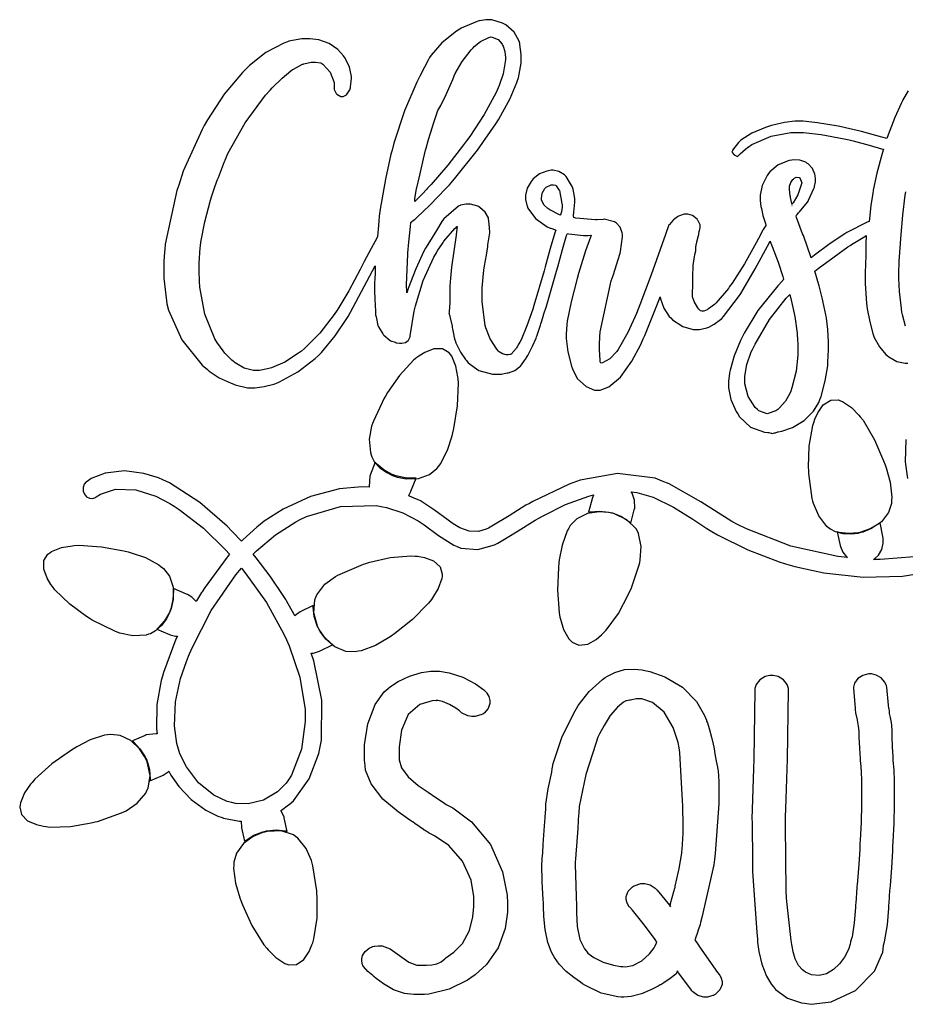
# Model space of a CAD drawing. Extents: x 0.52 to 7.18, y 0.76 to 4.79.
# Tile 1 of 2: x 0.52 to 4.15, y 0.76 to 4.79. Entities that reach past the tile are written whole.
import ezdxf

# ---------------------------------------------------------------- set-up
doc = ezdxf.new("R2010")
doc.units = 0
doc.layers.get('0').update_dxf_attribs({"linetype": 'CONTINUOUS'})

msp = doc.modelspace()

# ---------------------------------------------------------------- linework, layer by layer
at = {"color": 0}
for points in [[(4.15804, 4.49962), (4.13721, 4.46283), (4.13542, 4.45865), (4.13021, 4.44879), (4.10351, 4.39025), (4.07628, 4.32015), (4.07086, 4.30453), (4.05132, 4.31028), (3.96718, 4.33344), (3.90181, 4.34933), (3.89165, 4.3514), (3.87213, 4.35531), (3.78722, 4.36925), (3.72879, 4.37532), (3.70936, 4.37532), (3.69521, 4.37532), (3.65272, 4.37001), (3.59896, 4.35792), (3.58751, 4.35449), (3.57471, 4.35037), (3.51899, 4.32639), (3.47472, 4.29829), (3.46772, 4.29199), (3.46403, 4.28917), (3.4406, 4.25792), (3.43956, 4.2545), (3.4375, 4.24929), (3.44689, 4.23785), (3.46039, 4.23161), (3.4656, 4.23682), (3.47211, 4.24257), (3.49343, 4.26129), (3.50336, 4.26964), (3.50418, 4.27013), (3.51872, 4.28006), (3.59853, 4.31472), (3.67931, 4.32954), (3.70628, 4.32954), (3.73031, 4.32954), (3.80257, 4.32189), (3.89708, 4.30431), (3.91769, 4.29932), (3.93306, 4.29519), (3.99843, 4.27735), (4.04921, 4.26313), (4.05729, 4.26074), (4.05208, 4.2436), (4.03071, 4.16363), (4.01563, 4.0931), (4.01357, 4.08057), (4.01226, 4.07383), (4.00624, 4.03153), (4.00028, 3.97825), (3.99897, 3.96599), (3.99061, 3.96235), (3.90728, 3.91992), (3.89899, 3.91493), (3.88878, 3.90869), (3.83421, 3.87185), (3.77496, 3.82721), (3.76247, 3.817), (3.73019, 3.90869), (3.72678, 3.91575), (3.70156, 3.98188), (3.69997, 3.98785), (3.70025, 3.98839), (3.70389, 3.9936), (3.70415, 3.99408), (3.70437, 3.99463), (3.70958, 4.00092), (3.71039, 4.00142), (3.71431, 4.00504), (3.74658, 4.04411), (3.74897, 4.04829), (3.75131, 4.05246), (3.77317, 4.10118), (3.77501, 4.10661), (3.77576, 4.10818), (3.78022, 4.12733), (3.78022, 4.13368), (3.78022, 4.13867), (3.77838, 4.15246), (3.7781, 4.15349), (3.77729, 4.15869), (3.76731, 4.18213), (3.74946, 4.20144), (3.74479, 4.20454), (3.74007, 4.20768), (3.71506, 4.21707), (3.68799, 4.2181), (3.68229, 4.21701), (3.6716, 4.21496), (3.62631, 4.19683), (3.59244, 4.16883), (3.58751, 4.16178), (3.58176, 4.15397), (3.56168, 4.11285), (3.55311, 4.07379), (3.55311, 4.06076), (3.55311, 4.05143), (3.55647, 4.02746), (3.55729, 4.02328), (3.55806, 4.01861), (3.56446, 3.99072), (3.57449, 3.95768), (3.5771, 3.95036), (3.57601, 3.94883), (3.5656, 3.9324), (3.56456, 3.93056), (3.54585, 3.89615), (3.53694, 3.87793), (3.48969, 3.79232), (3.43875, 3.71392), (3.42811, 3.69933), (3.42312, 3.69206), (3.37369, 3.63292), (3.36876, 3.62847), (3.36664, 3.62642), (3.34239, 3.60818), (3.33957, 3.60661), (3.33589, 3.60454), (3.3234, 3.59933), (3.31836, 3.59825), (3.31668, 3.59825), (3.31483, 3.59825), (3.30963, 3.6001), (3.30935, 3.60037), (3.30832, 3.6014), (3.30208, 3.60764), (3.30208, 3.60764), (3.2979, 3.61285), (3.28276, 3.63775), (3.27604, 3.65739), (3.27604, 3.6639), (3.27626, 3.66732), (3.2781, 3.71007), (3.2781, 3.72428), (3.2781, 3.73958), (3.27979, 3.78537), (3.28413, 3.82303), (3.28543, 3.82844), (3.28618, 3.83057), (3.28961, 3.84543), (3.28961, 3.85037), (3.28961, 3.85271), (3.29064, 3.85796), (3.29064, 3.85969), (3.29064, 3.86285), (3.29064, 3.86285), (3.29101, 3.86692), (3.29292, 3.87642), (3.29372, 3.8795), (3.29422, 3.88189), (3.30126, 3.90869), (3.30208, 3.91178), (3.30208, 3.91521), (3.30387, 3.92404), (3.30414, 3.92535), (3.30464, 3.92719), (3.30729, 3.94069), (3.30729, 3.94515), (3.30729, 3.95144), (3.30024, 3.96858), (3.29893, 3.97017), (3.29551, 3.97461), (3.27653, 3.98986), (3.25738, 3.99621), (3.25103, 3.99621), (3.2424, 3.99621), (3.21875, 3.98763), (3.21669, 3.98579), (3.21485, 3.98475), (3.19922, 3.97174), (3.19792, 3.97017), (3.19635, 3.9694), (3.18175, 3.95378), (3.18024, 3.95139), (3.16639, 3.91233), (3.10742, 3.74778), (3.06142, 3.62483), (3.05414, 3.60661), (3.0471, 3.58865), (3.01221, 3.51144), (2.9784, 3.45139), (2.9719, 3.442), (2.96642, 3.43397), (2.93772, 3.40375), (2.90804, 3.38704), (2.90207, 3.38574), (2.90181, 3.38629), (2.89919, 3.39154), (2.89899, 3.39204), (2.89844, 3.39882), (2.89583, 3.44065), (2.89583, 3.45454), (2.89583, 3.46446), (2.89762, 3.49203), (2.89789, 3.49408), (2.89919, 3.51492), (2.94428, 3.72325), (2.9521, 3.74408), (2.98019, 3.83578), (2.98226, 3.84229), (2.99007, 3.903), (2.98958, 3.90869), (2.98958, 3.9139), (2.98876, 3.91911), (2.98019, 3.94179), (2.96539, 3.95921), (2.96149, 3.96181), (2.95757, 3.96442), (2.91482, 3.97483), (2.91043, 3.97428), (2.88644, 3.97222), (2.87939, 3.972), (2.79949, 3.97982), (2.79064, 3.98161), (2.79064, 3.98269), (2.78982, 3.98551), (2.78961, 3.98579), (2.78961, 3.98893), (2.79036, 3.99696), (2.79064, 3.99826), (2.79113, 4.00347), (2.79482, 4.04514), (2.79482, 4.04514), (2.79482, 4.05946), (2.78776, 4.09804), (2.78646, 4.10243), (2.78435, 4.10818), (2.76014, 4.14985), (2.75726, 4.15246), (2.7531, 4.15636), (2.73004, 4.16976), (2.70671, 4.17535), (2.69894, 4.17535), (2.6875, 4.17329), (2.68099, 4.17199), (2.65104, 4.15989), (2.62522, 4.13992), (2.62082, 4.13471), (2.61637, 4.1295), (2.60064, 4.10129), (2.59375, 4.07329), (2.59375, 4.06392), (2.59375, 4.05533), (2.5989, 4.03239), (2.59999, 4.02951), (2.60335, 4.01992), (2.63411, 3.9776), (2.68251, 3.94412), (2.69476, 3.93892), (2.69656, 3.93815), (2.7156, 3.9311), (2.71772, 3.93056), (2.71403, 3.91938), (2.6945, 3.85504), (2.67393, 3.78033), (2.66982, 3.76389), (2.62815, 3.62224), (2.62315, 3.60688), (2.59868, 3.53825), (2.57525, 3.48161), (2.57086, 3.47222), (2.57058, 3.47174), (2.56679, 3.46511), (2.55935, 3.45275), (2.55729, 3.44933), (2.55572, 3.44672), (2.53489, 3.42301), (2.53228, 3.42117), (2.52914, 3.42117), (2.52214, 3.42014), (2.51981, 3.42014), (2.51454, 3.42014), (2.49881, 3.42393), (2.4854, 3.4324), (2.48335, 3.43474), (2.47629, 3.44282), (2.4484, 3.4854), (2.43093, 3.5306), (2.42914, 3.53993), (2.42703, 3.54986), (2.41667, 3.63857), (2.41667, 3.66808), (2.41667, 3.69467), (2.42264, 3.7665), (2.42393, 3.77431), (2.42572, 3.78396), (2.43332, 3.82731), (2.43875, 3.86388), (2.43956, 3.87011), (2.44689, 3.91911), (2.4471, 3.92122), (2.44672, 3.93901), (2.44374, 3.96783), (2.44271, 3.97537), (2.44162, 3.98058), (2.42887, 4.00401), (2.40674, 4.02328), (2.40104, 4.02636), (2.39817, 4.02794), (2.36903, 4.03678), (2.35938, 4.03678), (2.35101, 4.03678), (2.32813, 4.03267), (2.32607, 4.03157), (2.31976, 4.02794), (2.25987, 3.97586), (2.25418, 3.96907), (2.25157, 3.96517), (2.229, 3.92925), (2.19347, 3.87147), (2.18435, 3.85661), (2.17731, 3.84358), (2.14438, 3.77175), (2.11404, 3.69151), (2.10835, 3.67432), (2.10835, 3.6824), (2.10732, 3.70057), (2.10732, 3.7066), (2.11253, 3.8316), (2.11274, 3.83735), (2.11637, 3.88108), (2.12315, 3.94569), (2.125, 3.96181), (2.12679, 3.96392), (2.13368, 3.97032), (2.13803, 3.97304), (2.13857, 3.97325), (2.14063, 3.97428), (2.14919, 3.98188), (2.20167, 4.03267), (2.26714, 4.1001), (2.28228, 4.116), (2.3036, 4.14046), (2.39697, 4.257), (2.47211, 4.36469), (2.48438, 4.38471), (2.49322, 4.39931), (2.53043, 4.46897), (2.55832, 4.53396), (2.5625, 4.54617), (2.56483, 4.55268), (2.57607, 4.61268), (2.57607, 4.63265), (2.57607, 4.64806), (2.57081, 4.68892), (2.56976, 4.69412), (2.56765, 4.70247), (2.54715, 4.73931), (2.51303, 4.76937), (2.50418, 4.77431), (2.49897, 4.77718), (2.45518, 4.79096), (2.44065, 4.79096), (2.43099, 4.79096), (2.40489, 4.78657), (2.40207, 4.78575), (2.39529, 4.78396), (2.33094, 4.75613), (2.32497, 4.75244), (2.31093, 4.7436), (2.25168, 4.69646), (2.20757, 4.64615), (2.20107, 4.63574), (2.19596, 4.62597), (2.18078, 4.59651), (2.16872, 4.57303), (2.16292, 4.56168), (2.16146, 4.55871), (2.16146, 4.55871), (2.1594, 4.55658), (2.14844, 4.53554), (2.09853, 4.41846), (2.05544, 4.28629), (2.0479, 4.25765), (2.04318, 4.2405), (2.02056, 4.1384), (1.99892, 4.01546), (1.99479, 3.98785), (1.99274, 3.94933), (1.98856, 3.90451), (1.98486, 3.898), (1.96208, 3.85568), (1.9336, 3.80143), (1.92708, 3.7889), (1.91715, 3.76915), (1.8711, 3.6824), (1.83018, 3.61339), (1.82292, 3.60243), (1.81142, 3.58529), (1.75196, 3.50896), (1.68983, 3.44618), (1.67708, 3.43576), (1.66558, 3.42665), (1.60921, 3.39057), (1.55442, 3.36751), (1.54372, 3.3649), (1.53851, 3.36361), (1.50493, 3.35661), (1.49376, 3.35661), (1.48112, 3.35661), (1.44319, 3.36589), (1.40571, 3.3871), (1.39899, 3.39307), (1.39247, 3.39828), (1.36312, 3.42746), (1.33849, 3.46078), (1.33436, 3.46804), (1.32313, 3.48628), (1.28217, 3.58604), (1.26145, 3.69726), (1.26042, 3.72119), (1.26015, 3.72379), (1.25836, 3.76014), (1.25836, 3.77225), (1.25836, 3.79568), (1.26275, 3.85818), (1.26356, 3.866), (1.26563, 3.88135), (1.28147, 3.96354), (1.30469, 4.05246), (1.31044, 4.07118), (1.31174, 4.07487), (1.32004, 4.09868), (1.33149, 4.13032), (1.33436, 4.13786), (1.33718, 4.14546), (1.3622, 4.21056), (1.36458, 4.21599), (1.37652, 4.24311), (1.447, 4.36897), (1.53043, 4.48188), (1.54893, 4.50244), (1.55751, 4.51183), (1.59787, 4.55165), (1.63411, 4.58214), (1.64063, 4.58681), (1.64453, 4.58919), (1.68093, 4.6084), (1.68435, 4.60969), (1.68744, 4.611), (1.71718, 4.61703), (1.72711, 4.61703), (1.73438, 4.61703), (1.75439, 4.61442), (1.75624, 4.61388), (1.76454, 4.60894), (1.79514, 4.57693), (1.81065, 4.5345), (1.81147, 4.52431), (1.81147, 4.51074), (1.81147, 4.50504), (1.81928, 4.48942), (1.82086, 4.48785), (1.82237, 4.48606), (1.83838, 4.4764), (1.84375, 4.4764), (1.84825, 4.4764), (1.86193, 4.48318), (1.87522, 4.50456), (1.87706, 4.51183), (1.8781, 4.51628), (1.88069, 4.53842), (1.88124, 4.55365), (1.88124, 4.55871), (1.88097, 4.56521), (1.87364, 4.597), (1.8591, 4.62771), (1.85519, 4.63368), (1.84907, 4.64318), (1.82596, 4.66846), (1.78993, 4.69319), (1.7475, 4.70796), (1.71104, 4.71283), (1.69894, 4.71283), (1.67914, 4.71283), (1.62576, 4.70247), (1.61979, 4.70036), (1.60439, 4.69493), (1.53163, 4.65663), (1.46457, 4.60379), (1.4521, 4.59099), (1.43619, 4.57536), (1.36133, 4.48568), (1.29221, 4.38086), (1.27919, 4.35764), (1.2711, 4.34229), (1.19971, 4.18679), (1.19374, 4.17117), (1.17502, 4.11388), (1.1677, 4.09201), (1.12006, 3.87224), (1.11773, 3.85037), (1.11719, 3.84125), (1.1148, 3.80257), (1.11355, 3.77669), (1.11355, 3.76807), (1.11355, 3.73346), (1.12473, 3.64046), (1.12706, 3.6295), (1.1333, 3.60271), (1.18761, 3.48133), (1.27159, 3.37771), (1.2927, 3.35969), (1.2997, 3.35374), (1.34087, 3.32656), (1.38932, 3.30404), (1.40001, 3.30035), (1.40625, 3.29801), (1.45703, 3.28575), (1.47396, 3.28575), (1.48665, 3.28575), (1.52485, 3.29031), (1.56429, 3.30063), (1.57189, 3.3035), (1.58751, 3.30951), (1.66287, 3.35026), (1.73356, 3.40506), (1.74685, 3.41808), (1.75857, 3.42979), (1.81483, 3.49767), (1.86794, 3.57747), (1.87815, 3.59517), (1.97917, 3.78472), (1.97814, 3.76594), (1.97814, 3.74306), (1.97786, 3.74024), (1.97601, 3.70486), (1.97601, 3.69303), (1.97601, 3.68192), (1.97694, 3.64854), (1.97939, 3.59853), (1.98019, 3.58681), (1.98019, 3.58399), (1.98204, 3.57617), (1.98232, 3.57536), (1.98958, 3.53993), (1.99061, 3.53788), (1.99214, 3.5345), (2.0096, 3.50608), (2.01144, 3.50347), (2.01454, 3.50011), (2.03956, 3.47851), (2.04167, 3.47743), (2.04372, 3.4764), (2.0466, 3.47564), (2.0561, 3.47304), (2.06093, 3.47146), (2.06147, 3.47119), (2.06353, 3.47017), (2.06483, 3.46989), (2.07867, 3.46804), (2.08333, 3.46804), (2.08822, 3.46804), (2.10286, 3.47119), (2.11328, 3.47851), (2.11458, 3.48058), (2.11589, 3.48242), (2.12185, 3.49431), (2.12185, 3.49826), (2.13857, 3.59825), (2.14324, 3.62039), (2.17524, 3.72472), (2.21875, 3.82015), (2.22917, 3.83783), (2.22939, 3.83838), (2.23525, 3.84814), (2.25103, 3.87196), (2.25624, 3.8795), (2.25987, 3.88525), (2.30414, 3.93658), (2.30935, 3.94097), (2.30963, 3.94151), (2.31326, 3.94493), (2.31353, 3.94515), (2.31353, 3.94308), (2.31272, 3.93761), (2.3125, 3.93679), (2.31222, 3.93419), (2.30985, 3.91157), (2.30935, 3.90972), (2.29269, 3.7889), (2.29139, 3.77849), (2.28646, 3.73438), (2.28358, 3.70117), (2.28331, 3.69618), (2.28331, 3.64513), (2.28331, 3.63265), (2.28147, 3.59804), (2.28125, 3.59517), (2.28022, 3.58996), (2.28125, 3.58886), (2.28125, 3.58681), (2.28304, 3.58111), (2.28331, 3.58057), (2.28461, 3.57667), (2.29346, 3.53683), (2.29372, 3.53267), (2.29497, 3.52615), (2.29889, 3.50663), (2.30219, 3.49072), (2.30414, 3.48226), (2.30496, 3.47928), (2.30524, 3.47846), (2.30886, 3.46935), (2.32785, 3.43083), (2.34793, 3.40169), (2.35211, 3.39725), (2.35883, 3.38813), (2.40261, 3.35585), (2.45888, 3.34125), (2.4719, 3.34099), (2.49479, 3.34099), (2.51878, 3.34619), (2.52447, 3.34728), (2.54932, 3.35633), (2.5695, 3.37067), (2.57292, 3.37429), (2.57656, 3.37901), (2.58968, 3.39714), (2.59711, 3.40842), (2.59793, 3.40972), (2.6026, 3.41781), (2.62213, 3.45508), (2.63644, 3.48813), (2.63857, 3.49408), (2.63986, 3.49724), (2.65365, 3.53733), (2.65522, 3.54199), (2.65653, 3.54671), (2.66689, 3.58132), (2.66769, 3.58365), (2.67914, 3.61908), (2.72081, 3.76286), (2.72521, 3.77957), (2.74507, 3.85167), (2.76172, 3.90815), (2.7646, 3.91699), (2.77132, 3.91569), (2.83029, 3.90869), (2.84999, 3.90869), (2.86253, 3.90972), (2.85883, 3.90142), (2.83838, 3.84571), (2.81538, 3.77121), (2.81044, 3.75347), (2.80442, 3.73242), (2.7806, 3.63747), (2.76454, 3.55767), (2.76247, 3.54411), (2.76042, 3.5045), (2.76042, 3.48654), (2.76665, 3.43257), (2.78125, 3.37435), (2.78543, 3.36285), (2.80003, 3.3316), (2.80653, 3.32249), (2.84125, 3.29031), (2.87511, 3.27636), (2.88644, 3.27636), (2.89839, 3.27636), (2.93435, 3.28933), (2.9815, 3.32835), (3.02821, 3.39378), (3.06451, 3.46224), (3.07497, 3.48579), (3.08094, 3.49935), (3.13829, 3.64258), (3.14378, 3.65767), (3.14507, 3.64958), (3.15858, 3.61171), (3.18147, 3.57747), (3.1875, 3.57118), (3.19532, 3.56337), (3.23747, 3.53554), (3.27962, 3.52328), (3.29372, 3.52328), (3.3049, 3.52328), (3.33464, 3.53108), (3.33854, 3.53267), (3.34267, 3.53396), (3.36524, 3.54546), (3.39035, 3.56418), (3.39583, 3.56912), (3.40386, 3.57721), (3.46897, 3.66233), (3.47396, 3.67117), (3.48356, 3.68679), (3.53304, 3.77171), (3.58356, 3.86496), (3.59375, 3.88471), (3.59397, 3.88396), (3.59663, 3.87722), (3.5969, 3.87642), (3.6026, 3.8629), (3.62717, 3.79867), (3.64611, 3.74018), (3.64899, 3.72949), (3.64871, 3.729), (3.64501, 3.72379), (3.64481, 3.72325), (3.625, 3.70221), (3.54411, 3.60221), (3.48774, 3.5095), (3.48019, 3.49203), (3.47342, 3.47879), (3.4471, 3.41564), (3.43018, 3.35715), (3.42811, 3.34619), (3.42731, 3.34338), (3.42393, 3.3119), (3.42393, 3.30138), (3.42393, 3.28549), (3.43332, 3.23762), (3.45518, 3.18787), (3.46149, 3.1785), (3.46847, 3.16704), (3.51313, 3.12483), (3.57081, 3.10351), (3.58436, 3.10243), (3.58826, 3.10243), (3.59842, 3.09983), (3.59999, 3.09928), (3.60417, 3.09825), (3.60835, 3.10038), (3.60835, 3.10038), (3.61199, 3.10118), (3.61253, 3.1014), (3.61615, 3.1014), (3.62576, 3.10482), (3.62706, 3.10558), (3.64193, 3.10851), (3.68539, 3.12332), (3.73356, 3.15142), (3.77121, 3.18967), (3.79286, 3.22521), (3.7979, 3.23785), (3.80231, 3.25037), (3.8195, 3.31326), (3.82937, 3.37565), (3.83018, 3.38786), (3.83046, 3.39204), (3.83231, 3.44125), (3.83231, 3.45763), (3.83231, 3.47401), (3.82992, 3.52317), (3.82443, 3.57015), (3.82292, 3.57844), (3.82161, 3.58447), (3.80963, 3.64176), (3.80832, 3.64725), (3.80724, 3.65272), (3.79503, 3.70221), (3.79372, 3.7066), (3.77707, 3.76183), (3.79113, 3.77279), (3.85531, 3.82124), (3.91168, 3.86133), (3.92188, 3.86806), (3.92708, 3.87147), (3.98096, 3.90457), (3.98643, 3.90767), (3.98643, 3.89985), (3.9854, 3.88226), (3.9854, 3.87642), (3.9854, 3.82954), (3.98514, 3.8246), (3.98394, 3.79281), (3.98335, 3.75472), (3.98335, 3.74203), (3.98335, 3.71158), (3.9885, 3.63053), (3.98958, 3.62011), (3.9911, 3.6084), (4.00114, 3.55469), (4.01378, 3.50765), (4.01665, 3.49929), (4.02001, 3.49072), (4.04085, 3.45269), (4.06689, 3.42199), (4.07292, 3.41699), (4.07915, 3.41178), (4.11274, 3.39356), (4.14611, 3.38574), (4.15728, 3.38574)], [(4.14828, 3.53722), (4.13488, 3.58393), (4.13336, 3.59407), (4.13124, 3.60921), (4.12343, 3.67904), (4.11979, 3.73335), (4.11979, 3.75142), (4.12185, 3.8035), (4.12706, 3.87532), (4.12836, 3.89643), (4.13644, 3.99203), (4.1466, 4.07303), (4.14899, 4.08681)], [(4.14844, 3.07433), (4.14654, 2.98264), (4.15642, 2.91488)], [(4.18278, 2.59412), (4.04449, 2.58317), (4.01665, 2.58365), (4.02214, 2.58729), (4.03657, 2.6014), (4.05035, 2.62392), (4.05692, 2.64974), (4.05669, 2.67074), (4.05524, 2.6774), (4.04372, 2.73367), (4.03797, 2.729), (4.00532, 2.70964), (3.96903, 2.69596), (3.96149, 2.69413), (3.95367, 2.69233), (3.9139, 2.68892), (3.87576, 2.69385), (3.86876, 2.69618), (3.88021, 2.64094), (3.88124, 2.63574), (3.89139, 2.61285), (3.90674, 2.59412), (3.91043, 2.59099), (3.8711, 2.59517), (3.67839, 2.63824), (3.49713, 2.70796), (3.46354, 2.72538), (3.43696, 2.73921), (3.31028, 2.81836), (3.18093, 2.89231), (3.1531, 2.90349), (3.12343, 2.91547), (2.97026, 2.93435), (2.81717, 2.90793), (2.78749, 2.89725), (2.77208, 2.89154), (2.62369, 2.8209), (2.60938, 2.81282), (2.59526, 2.80479), (2.52626, 2.76156), (2.45622, 2.7194), (2.44168, 2.71181), (2.43229, 2.70682), (2.40088, 2.69797), (2.36236, 2.6996), (2.32519, 2.71332), (2.29725, 2.72965), (2.28851, 2.73579), (2.27707, 2.74388), (2.22174, 2.78526), (2.16379, 2.82249), (2.15104, 2.82844), (2.14817, 2.82975), (2.11843, 2.84278), (2.11561, 2.84407), (2.11664, 2.84538), (2.12446, 2.86106), (2.125, 2.86285), (2.14583, 2.91596), (2.13851, 2.91521), (2.10101, 2.91667), (2.06353, 2.92481), (2.05626, 2.9274), (2.04867, 2.93028), (2.0134, 2.94933), (1.98383, 2.97461), (1.97917, 2.98058), (1.95833, 2.9274), (1.95676, 2.9235), (1.95335, 2.88238), (1.95415, 2.87847), (1.92404, 2.88004), (1.83306, 2.87164), (1.71468, 2.84076), (1.60271, 2.78917), (1.5249, 2.73936), (1.50103, 2.72017), (1.49501, 2.71522), (1.43772, 2.66314), (1.43229, 2.65767), (1.42914, 2.66108), (1.39686, 2.69488), (1.39378, 2.69824), (1.37294, 2.71886), (1.26145, 2.8164), (1.13748, 2.89675), (1.11041, 2.90869), (1.09169, 2.91689), (1.03288, 2.93528), (0.952854, 2.94618), (0.873969, 2.93685), (0.816569, 2.91385), (0.800022, 2.90246), (0.796767, 2.90022), (0.7889, 2.89085), (0.784017, 2.87728), (0.784451, 2.86328), (0.789442, 2.85038), (0.798068, 2.83996), (0.809517, 2.83361), (0.822917, 2.83274), (0.83431, 2.83669), (0.837511, 2.83886), (0.854656, 2.85058), (0.916721, 2.87028), (0.999567, 2.86783), (1.08105, 2.84153), (1.13818, 2.81261), (1.15625, 2.80138), (1.1773, 2.78814), (1.27604, 2.71078), (1.36643, 2.62299), (1.38336, 2.60449), (1.37294, 2.59256), (1.27913, 2.46468), (1.27083, 2.45139), (1.26872, 2.44803), (1.24788, 2.41417), (1.24582, 2.41075), (1.24343, 2.41417), (1.22873, 2.42914), (1.21039, 2.44049), (1.20627, 2.442), (1.1531, 2.46386), (1.15386, 2.4566), (1.15142, 2.41911), (1.1422, 2.38163), (1.13959, 2.37429), (1.13672, 2.36675), (1.11719, 2.33197), (1.09136, 2.303), (1.08539, 2.29829), (1.13748, 2.27636), (1.14008, 2.27533), (1.16238, 2.27013), (1.16981, 2.27013), (1.16352, 2.25689), (1.11225, 2.12071), (1.10834, 2.10661), (1.10314, 2.08763), (1.08605, 1.98958), (1.08409, 1.88992), (1.08648, 1.87011), (1.08257, 1.87067), (1.04161, 1.86572), (1.03749, 1.86388), (0.985406, 1.84099), (0.991103, 1.83632), (1.01649, 1.80854), (1.03722, 1.77615), (1.04064, 1.7691), (1.044, 1.76183), (1.05518, 1.72368), (1.05805, 1.685), (1.05729, 1.6774), (1.10938, 1.70036), (1.11171, 1.70144), (1.13254, 1.71522), (1.13439, 1.71701), (1.14312, 1.70085), (1.17513, 1.65533), (1.22602, 1.60157), (1.28554, 1.55811), (1.33485, 1.53326), (1.35211, 1.52746), (1.35862, 1.52539), (1.42372, 1.51313), (1.43024, 1.51286), (1.42996, 1.51079), (1.43175, 1.48812), (1.43229, 1.48579), (1.44476, 1.43056), (1.45047, 1.43554), (1.48264, 1.45557), (1.51844, 1.4694), (1.52604, 1.47119), (1.53386, 1.47331), (1.57351, 1.47743), (1.61171, 1.47331), (1.61876, 1.47119), (1.60622, 1.52636), (1.60568, 1.52924), (1.59424, 1.55453), (1.59272, 1.55658), (1.59554, 1.55843), (1.62418, 1.57926), (1.62706, 1.5816), (1.64426, 1.59592), (1.70871, 1.68565), (1.74761, 1.78944), (1.75206, 1.81076), (1.75885, 1.84358), (1.7609, 2.00792), (1.7276, 2.16911), (1.71669, 2.20036), (1.72581, 2.20036), (1.75028, 2.20817), (1.75315, 2.20975), (1.80414, 2.23469), (1.79812, 2.23915), (1.77149, 2.26574), (1.74946, 2.29753), (1.74582, 2.30453), (1.74192, 2.31185), (1.72874, 2.34944), (1.72444, 2.38758), (1.72499, 2.39513), (1.67393, 2.37011), (1.6716, 2.36908), (1.65181, 2.35428), (1.65001, 2.35243), (1.64714, 2.35818), (1.61589, 2.41368), (1.61253, 2.41911), (1.60286, 2.43554), (1.54969, 2.51454), (1.49137, 2.58996), (1.47917, 2.60449), (1.49349, 2.61882), (1.57042, 2.6836), (1.65414, 2.73736), (1.67188, 2.74621), (1.69764, 2.75896), (1.83724, 2.79958), (1.98199, 2.80376), (2.01042, 2.79829), (2.02447, 2.79568), (2.09164, 2.77419), (2.15468, 2.74175), (2.16667, 2.73367), (2.17887, 2.72538), (2.23822, 2.68083), (2.30072, 2.6415), (2.31456, 2.63574), (2.32861, 2.63004), (2.39893, 2.62354), (2.46718, 2.64307), (2.48019, 2.65033), (2.49451, 2.65815), (2.56401, 2.70101), (2.63357, 2.74442), (2.64789, 2.75244), (2.66531, 2.76238), (2.75672, 2.80767), (2.85232, 2.84256), (2.87185, 2.84722), (2.87131, 2.84592), (2.8661, 2.8329), (2.86561, 2.8316), (2.85101, 2.77636), (2.85829, 2.77821), (2.89594, 2.78097), (2.93408, 2.77692), (2.94168, 2.77533), (2.94949, 2.77354), (2.98671, 2.75896), (3.01878, 2.73708), (3.02399, 2.73161), (3.03851, 2.78678), (3.0401, 2.79329), (3.03971, 2.82519), (3.0294, 2.85449), (3.02604, 2.85969), (3.04883, 2.85726), (3.11594, 2.83757), (3.19879, 2.79736), (3.2775, 2.74794), (3.33539, 2.71012), (3.35519, 2.69824), (3.37885, 2.68419), (3.50233, 2.62315), (3.63097, 2.57406), (3.65728, 2.56597), (3.69564, 2.55447), (3.81353, 2.52886), (3.9739, 2.51129), (4.1351, 2.51563), (4.25489, 2.53386)]]:
    msp.add_lwpolyline(points, dxfattribs=at)
for points in [[(2.14063, 4.05761), (2.14583, 4.09201), (2.16146, 4.15451), (2.16428, 4.16781), (2.17617, 4.22146), (2.18435, 4.25743), (2.18544, 4.26183), (2.18674, 4.266), (2.19726, 4.30067), (2.21354, 4.35297), (2.21772, 4.366), (2.2354, 4.42014), (2.24274, 4.43371), (2.24664, 4.43994), (2.26926, 4.48486), (2.29606, 4.54699), (2.30208, 4.56179), (2.30621, 4.57146), (2.33393, 4.61951), (2.37056, 4.66704), (2.37918, 4.67638), (2.38308, 4.68083), (2.40886, 4.70117), (2.44299, 4.71837), (2.45107, 4.72119), (2.45731, 4.72017), (2.48172, 4.70947), (2.49789, 4.69151), (2.5, 4.68679), (2.50206, 4.68317), (2.50885, 4.66118), (2.51144, 4.63667), (2.51144, 4.62847), (2.51064, 4.6186), (2.50157, 4.56939), (2.48622, 4.52121), (2.48232, 4.51183), (2.47396, 4.4936), (2.42458, 4.40272), (2.36535, 4.31288), (2.35211, 4.29514), (2.34011, 4.27849), (2.27588, 4.19635), (2.20703, 4.11681), (2.19271, 4.1014), (2.18983, 4.09804), (2.17096, 4.07785), (2.14632, 4.05296), (2.14063, 4.04719), (2.14063, 4.04981), (2.14063, 4.05567), (2.14063, 4.05761)], [(2.73958, 4.00142), (2.73931, 4.00038), (2.73671, 3.99283), (2.73643, 3.99203), (2.73301, 3.99283), (2.69319, 4.01286), (2.68853, 4.01594), (2.68485, 4.01833), (2.67042, 4.03293), (2.66069, 4.05062), (2.6594, 4.05453), (2.65858, 4.05925), (2.66118, 4.08111), (2.67318, 4.10086), (2.67708, 4.10449), (2.6786, 4.10633), (2.69851, 4.1149), (2.70518, 4.1149), (2.70806, 4.1149), (2.71615, 4.11415), (2.71669, 4.11388), (2.71875, 4.11208), (2.73281, 4.09044), (2.73335, 4.08783), (2.7341, 4.08475), (2.74035, 4.04753), (2.74061, 4.04308), (2.74164, 4.04096), (2.74192, 4.04075), (2.74274, 4.0339), (2.74274, 4.03157), (2.74274, 4.02403), (2.74007, 4.00456), (2.73958, 4.00142)], [(3.68956, 4.13889), (3.69135, 4.141), (3.70101, 4.14621), (3.71272, 4.14518), (3.7156, 4.1441), (3.72396, 4.12429), (3.72157, 4.11518), (3.70676, 4.07508), (3.68772, 4.04226), (3.68332, 4.03678), (3.68306, 4.03863), (3.67785, 4.06392), (3.67708, 4.067), (3.67626, 4.07042), (3.6729, 4.09679), (3.6729, 4.10558), (3.67367, 4.10949), (3.67887, 4.12538), (3.68722, 4.1371), (3.68956, 4.13889)], [(3.68435, 4.03054), (3.68229, 4.03054), (3.68229, 4.03157), (3.68332, 4.03157), (3.68354, 4.03157), (3.68435, 4.03082), (3.68435, 4.03054)], [(3.67811, 3.27225), (3.67551, 3.26497), (3.65701, 3.23122), (3.63124, 3.20221), (3.625, 3.19721), (3.61794, 3.19125), (3.58251, 3.17931), (3.54818, 3.19125), (3.54167, 3.19721), (3.53331, 3.20481), (3.50364, 3.25022), (3.49061, 3.30111), (3.49061, 3.31803), (3.49061, 3.33365), (3.49843, 3.38043), (3.51665, 3.43186), (3.52186, 3.442), (3.53228, 3.46414), (3.59174, 3.56511), (3.66015, 3.65192), (3.67503, 3.66699), (3.67503, 3.66596), (3.67893, 3.65061), (3.69439, 3.57721), (3.70415, 3.50896), (3.70518, 3.49621), (3.70546, 3.49311), (3.70731, 3.45404), (3.70731, 3.44097), (3.70731, 3.41922), (3.70008, 3.35389), (3.68306, 3.28526), (3.67811, 3.27225)], [(1.61561, 2.2545), (1.62651, 2.23004), (1.67019, 2.10232), (1.69243, 1.96989), (1.69271, 1.94303), (1.69293, 1.92042), (1.67785, 1.80686), (1.63672, 1.70063), (1.62397, 1.68158), (1.61464, 1.66792), (1.57872, 1.63226), (1.52225, 1.59853), (1.45856, 1.58317), (1.40767, 1.58479), (1.39165, 1.58886), (1.37261, 1.59369), (1.31847, 1.61985), (1.25581, 1.67014), (1.2066, 1.73449), (1.1798, 1.78863), (1.17394, 1.80761), (1.16683, 1.83062), (1.15728, 1.90321), (1.16195, 2.00049), (1.183, 2.09636), (1.20627, 2.16547), (1.2156, 2.18782), (1.22835, 2.21907), (1.30778, 2.37418), (1.40804, 2.5204), (1.43126, 2.54719), (1.44971, 2.52485), (1.53358, 2.40674), (1.60389, 2.28082), (1.61561, 2.2545)], [(3.38644, 0.884711), (3.38775, 0.882921), (3.3941, 0.871365), (3.39789, 0.857206), (3.39789, 0.852431), (3.39789, 0.844997), (3.38889, 0.822646), (3.36897, 0.803982), (3.36356, 0.801378), (3.36253, 0.800347), (3.36014, 0.799588), (3.33768, 0.793078), (3.33018, 0.793078), (3.32226, 0.793078), (3.29856, 0.799858), (3.27735, 0.814942), (3.27399, 0.819119), (3.26926, 0.825142), (3.21978, 0.893067), (3.21457, 0.900336), (3.2155, 0.899035), (3.20774, 0.887588), (3.18511, 0.869358), (3.15978, 0.852322), (3.1466, 0.844129), (3.14481, 0.843044), (3.13601, 0.837836), (3.10872, 0.823839), (3.06819, 0.807129), (3.0261, 0.795899), (2.9955, 0.792481), (2.9854, 0.793078), (2.97131, 0.794108), (2.90272, 0.810112), (2.83882, 0.840224), (2.8271, 0.848253), (2.81808, 0.854438), (2.79135, 0.873101), (2.75922, 0.898438), (2.73079, 0.927843), (2.71149, 0.95524), (2.70628, 0.964953), (2.6996, 0.977322), (2.68468, 1.01709), (2.67356, 1.06939), (2.66889, 1.12288), (2.66721, 1.16461), (2.66667, 1.17849), (2.66612, 1.19255), (2.66168, 1.26454), (2.66037, 1.33708), (2.66146, 1.3514), (2.66146, 1.3514), (2.66206, 1.36035), (2.66374, 1.38384), (2.66607, 1.41699), (2.66872, 1.45508), (2.67139, 1.49317), (2.67372, 1.52632), (2.6754, 1.54981), (2.67606, 1.55871), (2.67606, 1.55871), (2.67606, 1.55871), (2.67606, 1.56179), (2.67606, 1.56179), (2.67606, 1.58251), (2.68604, 1.64453), (2.70074, 1.71337), (2.70313, 1.7264), (2.70725, 1.74832), (2.74164, 1.85465), (2.79058, 1.95529), (2.80208, 1.97428), (2.80935, 1.98654), (2.85389, 2.04363), (2.90782, 2.09229), (2.91982, 2.10038), (2.92904, 2.10656), (2.95893, 2.12164), (2.99778, 2.13292), (3.03797, 2.13525), (3.07058, 2.13172), (3.08128, 2.1295), (3.10221, 2.125), (3.16351, 2.10335), (3.23503, 2.06142), (3.29258, 2.00256), (3.32601, 1.94569), (3.33333, 1.92535), (3.33333, 1.92458), (3.33436, 1.92279), (3.33436, 1.92219), (3.33735, 1.91482), (3.34446, 1.89171), (3.35363, 1.85699), (3.36046, 1.82835), (3.36328, 1.81625), (3.36356, 1.81597), (3.36469, 1.80914), (3.36833, 1.78847), (3.37381, 1.7584), (3.37831, 1.73426), (3.38021, 1.72428), (3.38021, 1.72428), (3.38124, 1.71832), (3.38439, 1.67518), (3.38439, 1.66075), (3.38439, 1.58447), (3.36974, 1.38086), (3.36664, 1.35558), (3.36404, 1.33398), (3.31506, 1.11936), (3.30935, 1.09825), (3.30935, 1.09825), (3.30729, 1.09044), (3.30524, 1.08263), (3.30524, 1.08263), (3.29893, 1.06494), (3.2979, 1.06185), (3.28674, 1.0306), (3.28543, 1.02745), (3.2979, 1.00971), (3.3049, 0.999295), (3.37885, 0.89464), (3.38644, 0.884711)], [(2.51981, 1.17741), (2.51981, 1.16287), (2.51981, 1.14063), (2.5101, 1.07384), (2.4815, 0.9949), (2.43451, 0.927354), (2.38738, 0.883843), (2.36979, 0.872233), (2.35622, 0.862358), (2.28088, 0.825142), (2.19764, 0.80561), (2.18024, 0.804525), (2.17736, 0.804308), (2.15603, 0.803494), (2.14899, 0.803494), (2.1365, 0.803494), (2.09918, 0.808757), (2.05387, 0.823676), (2.01215, 0.847006), (1.98221, 0.869303), (1.97293, 0.877442), (1.96875, 0.881131), (1.94814, 0.898438), (1.93072, 0.918349), (1.92811, 0.923286), (1.92703, 0.925401), (1.92393, 0.940212), (1.92393, 0.94515), (1.92393, 0.949707), (1.92736, 0.963325), (1.93733, 0.980306), (1.95335, 0.993815), (1.9694, 1.00054), (1.97499, 1.00141), (1.97678, 1.00195), (1.99104, 1.00347), (1.99582, 1.00347), (2.00694, 1.00347), (2.04042, 0.991157), (2.07835, 0.963921), (2.11594, 0.936686), (2.14849, 0.924317), (2.1594, 0.924317), (2.18126, 0.924317), (2.18847, 0.924479), (2.21029, 0.925672), (2.23074, 0.929525), (2.24804, 0.938097), (2.26297, 0.949436), (2.26768, 0.95345), (2.28646, 0.968045), (2.30029, 0.976997), (2.33599, 1.01291), (2.36481, 1.06532), (2.37842, 1.12142), (2.38206, 1.16341), (2.38226, 1.17741), (2.38226, 1.18262), (2.38226, 1.20497), (2.37076, 1.27186), (2.33643, 1.34869), (2.2794, 1.41276), (2.22103, 1.45356), (2.19997, 1.46386), (2.19814, 1.46468), (2.18044, 1.47564), (2.17914, 1.4764), (2.176, 1.47879), (2.14111, 1.50293), (2.13747, 1.50553), (2.12099, 1.51654), (2.07221, 1.55057), (2.01014, 1.60297), (1.96169, 1.66553), (1.93946, 1.72174), (1.9375, 1.741), (1.93528, 1.76178), (1.93528, 1.82488), (1.94803, 1.91043), (1.97894, 1.9899), (2.01574, 2.04194), (2.03125, 2.05556), (2.04064, 2.06381), (2.07226, 2.08479), (2.11871, 2.10661), (2.16835, 2.12061), (2.20611, 2.12603), (2.21875, 2.12642), (2.21875, 2.12642), (2.21978, 2.12642), (2.21978, 2.12642), (2.22814, 2.12642), (2.24149, 2.12642), (2.28153, 2.11996), (2.33681, 2.10211), (2.38878, 2.07503), (2.42247, 2.05057), (2.43229, 2.04096), (2.43332, 2.0389), (2.43511, 2.03657), (2.44336, 2.02279), (2.44792, 2.00597), (2.44792, 2.00032), (2.44792, 1.99354), (2.4406, 1.97314), (2.42497, 1.95426), (2.42085, 1.95139), (2.41872, 1.95036), (2.4151, 1.94857), (2.38813, 1.94097), (2.37918, 1.94097), (2.37369, 1.94097), (2.35736, 1.94374), (2.33176, 1.95535), (2.3271, 1.95975), (2.32297, 1.96408), (2.30838, 1.97499), (2.28228, 1.99024), (2.25385, 2.00196), (2.23454, 2.00663), (2.22814, 2.00663), (2.22917, 2.00663), (2.21186, 2.00526), (2.16103, 1.98942), (2.11367, 1.94922), (2.08604, 1.8846), (2.0771, 1.81674), (2.0771, 1.79411), (2.0771, 1.77533), (2.0771, 1.76432), (2.08643, 1.73112), (2.11301, 1.69374), (2.1544, 1.6589), (2.19472, 1.63118), (2.20833, 1.62224), (2.213, 1.61914), (2.26357, 1.58529), (2.26878, 1.5816), (2.2966, 1.56749), (2.37299, 1.51069), (2.45053, 1.41818), (2.49989, 1.30637), (2.51867, 1.2098), (2.51981, 1.17741)], [(4.09375, 1.87326), (4.09375, 1.88163), (4.09125, 1.90662), (4.08724, 1.92979), (4.08649, 1.93371), (4.08594, 1.93631), (4.08231, 1.95307), (4.08231, 1.95865), (4.08231, 1.96257), (4.08046, 1.97325), (4.08018, 1.97428), (4.07992, 1.9751), (4.07835, 1.98633), (4.07813, 1.98785), (4.07086, 2.06076), (4.07026, 2.06619), (4.06375, 2.08197), (4.04867, 2.09918), (4.02772, 2.11074), (4.00928, 2.1149), (4.00315, 2.1149), (3.99794, 2.1149), (3.99175, 2.11458), (3.97347, 2.10906), (3.95324, 2.09581), (3.9394, 2.07731), (3.93435, 2.06104), (3.93435, 2.05556), (3.94168, 1.97538), (3.94168, 1.97325), (3.94168, 1.96897), (3.94385, 1.95611), (3.94868, 1.93321), (3.94997, 1.92953), (3.95047, 1.92617), (3.95443, 1.90181), (3.95731, 1.88043), (3.95731, 1.87326), (3.95731, 1.85769), (3.9591, 1.81093), (3.96197, 1.76731), (3.96251, 1.75868), (3.963, 1.75196), (3.96588, 1.71625), (3.96772, 1.67854), (3.96772, 1.66596), (3.96772, 1.60661), (3.96772, 1.58192), (3.96599, 1.50782), (3.96169, 1.43549), (3.96039, 1.42219), (3.96039, 1.41808), (3.96039, 1.39774), (3.95714, 1.3367), (3.95128, 1.26861), (3.94997, 1.2545), (3.94894, 1.2462), (3.9484, 1.23996), (3.94422, 1.17822), (3.94374, 1.1722), (3.94293, 1.15918), (3.93837, 1.09722), (3.92914, 1.03944), (3.92606, 1.02848), (3.92578, 1.02799), (3.9229, 1.02056), (3.9229, 1.01807), (3.9216, 1.01031), (3.91411, 0.987414), (3.89882, 0.957032), (3.87804, 0.92909), (3.85297, 0.905707), (3.82471, 0.888997), (3.79443, 0.881131), (3.76324, 0.884169), (3.7391, 0.895128), (3.73232, 0.900336), (3.72607, 0.905165), (3.71029, 0.923286), (3.69672, 0.94949), (3.68847, 0.978136), (3.68381, 1.00108), (3.68229, 1.00868), (3.67942, 1.02458), (3.66249, 1.18424), (3.66146, 1.20036), (3.65989, 1.22694), (3.65647, 1.49675), (3.65728, 1.52328), (3.65728, 1.53304), (3.65842, 1.56233), (3.66092, 1.64529), (3.66342, 1.72765), (3.66461, 1.76492), (3.66461, 1.76492), (3.66872, 2.04932), (3.66872, 2.05507), (3.66325, 2.07221), (3.64839, 2.09115), (3.62651, 2.10394), (3.60661, 2.10867), (3.59999, 2.10867), (3.59332, 2.10867), (3.5734, 2.10394), (3.55154, 2.09115), (3.53668, 2.07221), (3.53125, 2.05507), (3.53125, 2.04932), (3.52707, 1.76594), (3.52707, 1.76594), (3.52593, 1.72808), (3.52344, 1.64464), (3.52089, 1.56119), (3.51981, 1.52328), (3.51981, 1.52328), (3.52001, 1.50743), (3.5216, 1.34853), (3.52186, 1.33263), (3.52208, 1.3074), (3.53956, 1.05713), (3.54167, 1.03157), (3.54264, 1.0185), (3.54796, 0.979438), (3.56011, 0.927735), (3.57975, 0.878689), (3.60004, 0.844781), (3.60835, 0.834744), (3.61637, 0.824869), (3.66521, 0.789279), (3.72287, 0.769911), (3.7354, 0.768067), (3.7615, 0.763889), (3.84358, 0.773817), (3.94374, 0.82015), (4.02046, 0.89936), (4.05518, 0.976725), (4.05832, 1.00347), (4.05832, 1.00347), (4.05832, 1.00553), (4.05832, 1.00553), (4.06222, 1.01937), (4.07394, 1.08827), (4.07937, 1.15663), (4.08018, 1.17014), (4.08046, 1.17589), (4.08382, 1.23139), (4.08436, 1.23682), (4.08567, 1.25038), (4.09201, 1.32265), (4.09581, 1.39111), (4.09581, 1.4139), (4.09711, 1.42822), (4.1014, 1.50483), (4.10314, 1.58117), (4.10314, 1.60661), (4.10314, 1.66596), (4.10286, 1.67665), (4.10075, 1.72222), (4.09765, 1.76156), (4.0969, 1.7691), (4.09663, 1.77692), (4.09489, 1.81689), (4.09375, 1.85921), (4.09375, 1.87326)], [(3.23335, 1.38889), (3.2341, 1.39697), (3.23856, 1.46278), (3.23856, 1.48469), (3.23856, 1.49511), (3.23828, 1.50162), (3.23671, 1.56939), (3.23643, 1.57639), (3.23589, 1.59619), (3.22472, 1.79411), (3.2219, 1.81282), (3.2181, 1.83404), (3.19803, 1.896), (3.16075, 1.95899), (3.11242, 1.99892), (3.0695, 2.01286), (3.05524, 2.01286), (3.04633, 2.01286), (3.02289, 2.00846), (3.01981, 2.00765), (3.01824, 2.00717), (3.00765, 2.00553), (3.00418, 2.00553), (2.99468, 2.00028), (2.96912, 1.97911), (2.94032, 1.94467), (2.9151, 1.90392), (2.89665, 1.87001), (2.89063, 1.85867), (2.89063, 1.85867), (2.8896, 1.85661), (2.8896, 1.85661), (2.88049, 1.83111), (2.83957, 1.70378), (2.81326, 1.57329), (2.81147, 1.54617), (2.81147, 1.54617), (2.81082, 1.53771), (2.80914, 1.51525), (2.80681, 1.48356), (2.80414, 1.44721), (2.80149, 1.41092), (2.79915, 1.37918), (2.79747, 1.35677), (2.79688, 1.34825), (2.79688, 1.34825), (2.7971, 1.33523), (2.80078, 1.20605), (2.80106, 1.19303), (2.80143, 1.17914), (2.80165, 1.13742), (2.80469, 1.08176), (2.81625, 1.02859), (2.83421, 0.991103), (2.84272, 0.980578), (2.84885, 0.973036), (2.87283, 0.954699), (2.91129, 0.936035), (2.95269, 0.924046), (2.98182, 0.918946), (2.99164, 0.918078), (3.00157, 0.917372), (3.03207, 0.923232), (3.06913, 0.942057), (3.10047, 0.970215), (3.11908, 0.994629), (3.12397, 1.00347), (3.13124, 1.01807), (3.12343, 1.02902), (3.08018, 1.08789), (3.03071, 1.14882), (3.01981, 1.16075), (3.01742, 1.16314), (3.00896, 1.17795), (3.00521, 1.1932), (3.00521, 1.19824), (3.00521, 1.20535), (3.01286, 1.22667), (3.03043, 1.24463), (3.03543, 1.24723), (3.03803, 1.24881), (3.06494, 1.25765), (3.07394, 1.25765), (3.08143, 1.25765), (3.104, 1.25217), (3.12392, 1.23942), (3.12706, 1.23579), (3.13226, 1.23009), (3.18175, 1.16938), (3.18647, 1.16287), (3.18517, 1.16444), (3.1869, 1.17627), (3.19308, 1.20041), (3.20063, 1.22532), (3.20464, 1.23839), (3.20518, 1.24099), (3.20622, 1.24723), (3.21978, 1.30686), (3.22081, 1.31283), (3.22239, 1.31934), (3.23281, 1.38265), (3.23335, 1.38889)]]:
    msp.add_lwpolyline(points, close=True, dxfattribs=at)
at = {"color": 140}
for points in [[(2.05729, 2.92432), (2.06907, 2.92008), (2.10639, 2.91265), (2.15571, 2.91379), (2.20111, 2.93033), (2.23122, 2.95486), (2.23856, 2.96496), (2.2461, 2.9751), (2.27419, 3.03006), (2.29297, 3.08919), (2.29585, 3.1014), (2.29997, 3.11942), (2.31569, 3.21104), (2.3195, 3.30376), (2.31771, 3.32221), (2.31689, 3.33083), (2.30871, 3.37408), (2.29167, 3.41417), (2.28646, 3.42117), (2.28082, 3.42882), (2.25456, 3.44488), (2.2181, 3.44504), (2.18143, 3.43012), (2.15668, 3.41456), (2.14899, 3.40869), (2.13569, 3.39828), (2.07785, 3.33594), (2.0294, 3.26574), (2.02083, 3.25142), (2.01563, 3.24257), (1.97136, 3.14854), (1.96772, 3.13889), (1.96403, 3.12875), (1.95415, 3.07525), (1.95882, 3.02115), (1.96251, 3.01074), (1.96474, 3.00319), (1.9764, 2.98188), (1.99815, 2.95779), (2.02576, 2.93858), (2.04915, 2.92725), (2.05729, 2.92432)], [(1.05208, 2.27746), (1.04167, 2.27408), (0.987576, 2.27067), (0.934082, 2.28185), (0.923936, 2.28575), (0.914279, 2.28944), (0.821072, 2.33556), (0.8125, 2.34099), (0.798394, 2.3501), (0.729546, 2.4005), (0.668457, 2.45975), (0.658311, 2.47325), (0.652507, 2.48118), (0.637207, 2.50635), (0.623047, 2.54324), (0.623861, 2.57954), (0.640192, 2.60531), (0.647894, 2.61079), (0.655165, 2.61572), (0.695964, 2.63163), (0.739312, 2.63917), (0.747939, 2.63992), (0.766385, 2.64122), (0.859104, 2.63553), (0.950738, 2.61833), (0.96875, 2.61388), (0.980957, 2.61079), (1.03944, 2.59076), (1.09321, 2.56131), (1.10314, 2.5535), (1.11301, 2.5459), (1.13677, 2.51508), (1.15218, 2.4694), (1.15218, 2.42019), (1.14399, 2.38297), (1.13959, 2.37121), (1.1365, 2.36313), (1.12457, 2.33985), (1.10482, 2.31261), (1.08051, 2.29124), (1.05952, 2.27974), (1.05208, 2.27746)]]:
    msp.add_lwpolyline(points, close=True, dxfattribs=at)
at = {"color": 2}
for points in [[(3.83436, 2.71181), (3.82574, 2.71858), (3.79258, 2.76156), (3.77138, 2.81179), (3.76878, 2.82221), (3.76639, 2.83214), (3.75233, 2.935), (3.75206, 2.94515), (3.75151, 2.96186), (3.75401, 3.04699), (3.7685, 3.13112), (3.77399, 3.14725), (3.77707, 3.15647), (3.78896, 3.18317), (3.81131, 3.21571), (3.84207, 3.2354), (3.87326, 3.23606), (3.88226, 3.23264), (3.89035, 3.22954), (3.92671, 3.20492), (3.95731, 3.1735), (3.96251, 3.16699), (3.97396, 3.15246), (4.02132, 3.07249), (4.05832, 2.98736), (4.06456, 2.97017), (4.06896, 2.95844), (4.08539, 2.89893), (4.09136, 2.83789), (4.0906, 2.82536), (4.09006, 2.81287), (4.07835, 2.77572), (4.04949, 2.73719), (4.00885, 2.70947), (3.97364, 2.6951), (3.96149, 2.692), (3.95301, 2.68994), (3.92692, 2.68647), (3.89324, 2.6875), (3.86182, 2.69569), (3.84044, 2.70688), (3.83436, 2.71181)], [(1.52707, 1.46804), (1.51492, 1.46479), (1.47982, 1.44987), (1.43967, 1.42144), (1.41146, 1.38254), (1.40033, 1.34522), (1.40001, 1.33263), (1.39947, 1.31988), (1.40674, 1.25868), (1.42443, 1.19954), (1.42914, 1.18782), (1.43593, 1.17068), (1.47444, 1.08615), (1.52344, 1.00738), (1.53543, 0.993056), (1.54085, 0.986546), (1.5721, 0.95535), (1.60856, 0.931369), (1.61664, 0.928494), (1.62571, 0.925401), (1.65668, 0.926975), (1.68696, 0.947265), (1.70865, 0.980089), (1.72, 1.00678), (1.72293, 1.01595), (1.72814, 1.03212), (1.74072, 1.11627), (1.74137, 1.20139), (1.74061, 1.21804), (1.74007, 1.22824), (1.72342, 1.33084), (1.72081, 1.34098), (1.71821, 1.3514), (1.69629, 1.40115), (1.66194, 1.44363), (1.6531, 1.45036), (1.64475, 1.45665), (1.5944, 1.47287), (1.53825, 1.47092), (1.52707, 1.46804)]]:
    msp.add_lwpolyline(points, close=True, dxfattribs=at)
at = {"color": 1}
for points in [[(2.94586, 2.77225), (2.93349, 2.77496), (2.89535, 2.77789), (2.84663, 2.77121), (2.80371, 2.74968), (2.77681, 2.72174), (2.77083, 2.71078), (2.76454, 2.69988), (2.74306, 2.64231), (2.7315, 2.58165), (2.73019, 2.56913), (2.72835, 2.55089), (2.72368, 2.45817), (2.73047, 2.36546), (2.73438, 2.34722), (2.73617, 2.33892), (2.74946, 2.29676), (2.77106, 2.25874), (2.77707, 2.25244), (2.78364, 2.24561), (2.81168, 2.23286), (2.84776, 2.23699), (2.88206, 2.25612), (2.90457, 2.27474), (2.91146, 2.28157), (2.92339, 2.29357), (2.97353, 2.36247), (3.01378, 2.4381), (3.02083, 2.45344), (3.02496, 2.46283), (3.05806, 2.56131), (3.06044, 2.57118), (3.06304, 2.5816), (3.06662, 2.63607), (3.05572, 2.68946), (3.05106, 2.69933), (3.04633, 2.70871), (3.00857, 2.74599), (2.95731, 2.76964), (2.94586, 2.77225)], [(1.04064, 1.76594), (1.03521, 1.77735), (1.01416, 1.80914), (0.978896, 1.84332), (0.935439, 1.86388), (0.896756, 1.86794), (0.884386, 1.866), (0.871853, 1.86421), (0.813368, 1.84581), (0.758572, 1.81754), (0.747939, 1.81076), (0.732314, 1.80117), (0.655979, 1.74767), (0.586968, 1.68528), (0.574978, 1.67117), (0.569499, 1.66465), (0.54465, 1.62847), (0.527561, 1.58817), (0.526042, 1.57954), (0.524631, 1.57015), (0.531739, 1.54025), (0.557129, 1.51421), (0.593261, 1.49869), (0.621636, 1.49224), (0.631239, 1.491), (0.648167, 1.48893), (0.733018, 1.49175), (0.816894, 1.50608), (0.833333, 1.50971), (0.843207, 1.5121), (0.940593, 1.54699), (0.949978, 1.55137), (0.959853, 1.55583), (1.00521, 1.58643), (1.04009, 1.62799), (1.04481, 1.63786), (1.05002, 1.64725), (1.05794, 1.69997), (1.04557, 1.75532), (1.04064, 1.76594)]]:
    msp.add_lwpolyline(points, close=True, dxfattribs=at)
at = {"color": 102}
msp.add_lwpolyline([(1.7354, 2.4285), (1.73981, 2.43864), (1.77289, 2.48161), (1.8164, 2.51417), (1.82607, 2.5191), (1.83518, 2.52382), (1.93072, 2.56418), (1.94065, 2.567), (1.95676, 2.57172), (2.03993, 2.59076), (2.12472, 2.59831), (2.14165, 2.59722), (2.15136, 2.5964), (2.18044, 2.59142), (2.21756, 2.57785), (2.24431, 2.55317), (2.25299, 2.52344), (2.25206, 2.51389), (2.25103, 2.50532), (2.23643, 2.46414), (2.21354, 2.42617), (2.20833, 2.41911), (2.1971, 2.40429), (2.13189, 2.33838), (2.05881, 2.28082), (2.04372, 2.27013), (2.03331, 2.26286), (1.97965, 2.23188), (1.92188, 2.21024), (1.9094, 2.20763), (1.89714, 2.20518), (1.85835, 2.20747), (1.81381, 2.22575), (1.77664, 2.25792), (1.7539, 2.28836), (1.74794, 2.29932), (1.74246, 2.31), (1.72715, 2.36507), (1.73122, 2.41863), (1.7354, 2.4285)], close=True, dxfattribs=at)

doc.saveas('drawing.dxf')
